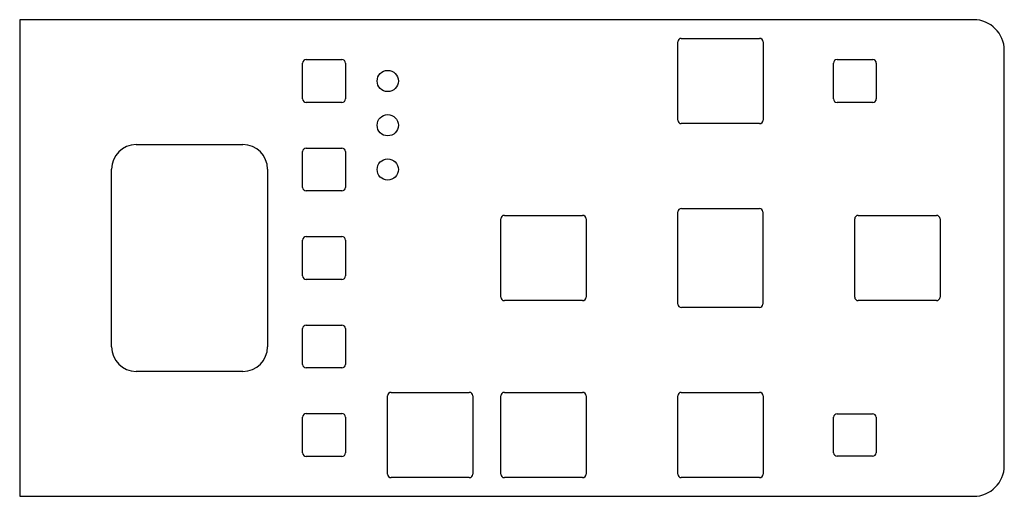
# Model space of a CAD drawing. Header units: millimetres. Extents: x 0 to 139, y 0 to 67.
import ezdxf

# ---------------------------------------------------------------- set-up
doc = ezdxf.new("R2010")
doc.units = ezdxf.units.MM
doc.layers.add('Kontur', color=7, linetype='CONTINUOUS')

msp = doc.modelspace()

# ---------------------------------------------------------------- linework, layer by layer
at = {"layer": 'Kontur', "color": 7, "linetype": 'CONTINUOUS'}
for p, q in [((134.78, 67.32), (0, 67.32)), ((0, 67.32), (0, 67.32)), ((0, 67.32), (0, 0)), ((92.975, 53.135), (92.975, 64.185)), ((93.475, 64.685), (104.525, 64.685)), ((105.025, 64.185), (105.025, 53.135)), ((139.11, 4.33), (139.11, 62.99)), ((40.475, 61.685), (45.525, 61.685)), ((115.475, 61.685), (120.525, 61.685)), ((39.975, 56.135), (39.975, 61.185)), ((46.025, 61.185), (46.025, 56.135)), ((114.975, 56.135), (114.975, 61.185)), ((121.025, 61.185), (121.025, 56.135)), ((45.525, 55.635), (40.475, 55.635)), ((120.525, 55.635), (115.475, 55.635)), ((104.525, 52.635), (93.475, 52.635)), ((16.475, 49.685), (31.525, 49.685)), ((40.475, 49.185), (45.525, 49.185)), ((39.975, 43.635), (39.975, 48.685)), ((46.025, 48.685), (46.025, 43.635)), ((12.975, 21.135), (12.975, 46.185)), ((35.025, 46.185), (35.025, 21.135)), ((45.525, 43.135), (40.475, 43.135)), ((93.5, 40.66), (104.5, 40.66)), ((67.975, 28.135), (67.975, 39.185)), ((68.475, 39.685), (79.525, 39.685)), ((80.025, 39.185), (80.025, 28.135)), ((93, 27.16), (93, 40.16)), ((105, 40.16), (105, 27.16)), ((117.975, 28.135), (117.975, 39.185)), ((118.475, 39.685), (129.525, 39.685)), ((130.025, 39.185), (130.025, 28.135)), ((39.975, 31.135), (39.975, 36.185)), ((40.475, 36.685), (45.525, 36.685)), ((46.025, 36.185), (46.025, 31.135)), ((45.525, 30.635), (40.475, 30.635)), ((79.525, 27.635), (68.475, 27.635)), ((104.5, 26.66), (93.5, 26.66)), ((129.525, 27.635), (118.475, 27.635)), ((39.975, 18.635), (39.975, 23.685)), ((40.475, 24.185), (45.525, 24.185)), ((46.025, 23.685), (46.025, 18.635)), ((45.525, 18.135), (40.475, 18.135)), ((31.525, 17.635), (16.475, 17.635)), ((51.975, 3.135), (51.975, 14.185)), ((52.475, 14.685), (63.525, 14.685)), ((64.025, 14.185), (64.025, 3.135)), ((67.975, 3.135), (67.975, 14.185)), ((68.475, 14.685), (79.525, 14.685)), ((80.025, 14.185), (80.025, 3.135)), ((92.975, 3.135), (92.975, 14.185)), ((93.475, 14.685), (104.525, 14.685)), ((105.025, 14.185), (105.025, 3.135)), ((39.975, 6.135), (39.975, 11.185)), ((40.475, 11.685), (45.525, 11.685)), ((46.025, 11.185), (46.025, 6.135)), ((115, 6.16), (115, 11.16)), ((115.5, 11.66), (120.5, 11.66)), ((121, 11.16), (121, 6.16)), ((45.525, 5.635), (40.475, 5.635)), ((120.5, 5.66), (115.5, 5.66)), ((63.525, 2.635), (52.475, 2.635)), ((79.525, 2.635), (68.475, 2.635)), ((104.525, 2.635), (93.475, 2.635)), ((0, 0), (0, 0)), ((0, 0), (134.78, 0))]:
    msp.add_line(p, q, dxfattribs=at)
for centre in [(52, 58.66), (52, 52.41), (52, 46.16)]:
    msp.add_circle(centre, 1.5, dxfattribs=at)
for centre, radius, start, end in [((134.78, 62.99), 4.33, 0, 90), ((93.475, 64.185), 0.5, 450, 180), ((104.525, 64.185), 0.5, 360, 90), ((40.475, 61.185), 0.5, 450, 180), ((45.525, 61.185), 0.5, 360, 90), ((115.475, 61.185), 0.5, 450, 180), ((120.525, 61.185), 0.5, 360, 90), ((40.475, 56.135), 0.5, 180, -90), ((45.525, 56.135), 0.5, 270, 0), ((115.475, 56.135), 0.5, 180, -90), ((120.525, 56.135), 0.5, 270, 0), ((93.475, 53.135), 0.5, 180, -90), ((104.525, 53.135), 0.5, 270, 0), ((16.475, 46.185), 3.5, 450, 180), ((31.525, 46.185), 3.5, 360, 90), ((40.475, 48.685), 0.5, 450, 180), ((45.525, 48.685), 0.5, 360, 90), ((40.475, 43.635), 0.5, 180, -90), ((45.525, 43.635), 0.5, 270, 0), ((93.5, 40.16), 0.5, 450, 180), ((104.5, 40.16), 0.5, 360, 90), ((68.475, 39.185), 0.5, 450, 180), ((79.525, 39.185), 0.5, 360, 90), ((118.475, 39.185), 0.5, 450, 180), ((129.525, 39.185), 0.5, 360, 90), ((40.475, 36.185), 0.5, 450, 180), ((45.525, 36.185), 0.5, 360, 90), ((40.475, 31.135), 0.5, 180, -90), ((45.525, 31.135), 0.5, 270, 0), ((68.475, 28.135), 0.5, 180, -90), ((79.525, 28.135), 0.5, 270, 0), ((118.475, 28.135), 0.5, 180, -90), ((129.525, 28.135), 0.5, 270, 0), ((93.5, 27.16), 0.5, 180, -90), ((104.5, 27.16), 0.5, 270, 0), ((40.475, 23.685), 0.5, 450, 180), ((45.525, 23.685), 0.5, 360, 90), ((16.475, 21.135), 3.5, 180, -90), ((31.525, 21.135), 3.5, 270, 0), ((40.475, 18.635), 0.5, 180, -90), ((45.525, 18.635), 0.5, 270, 0), ((52.475, 14.185), 0.5, 450, 180), ((63.525, 14.185), 0.5, 360, 90), ((68.475, 14.185), 0.5, 450, 180), ((79.525, 14.185), 0.5, 360, 90), ((93.475, 14.185), 0.5, 450, 180), ((104.525, 14.185), 0.5, 360, 90), ((40.475, 11.185), 0.5, 450, 180), ((45.525, 11.185), 0.5, 360, 90), ((115.5, 11.16), 0.5, 450, 180), ((120.5, 11.16), 0.5, 360, 90), ((40.475, 6.135), 0.5, 180, -90), ((45.525, 6.135), 0.5, 270, 0), ((115.5, 6.16), 0.5, 180, -90), ((120.5, 6.16), 0.5, 270, 0), ((134.78, 4.33), 4.33, -90, 0), ((52.475, 3.135), 0.5, 180, -90), ((63.525, 3.135), 0.5, 270, 0), ((68.475, 3.135), 0.5, 180, -90), ((79.525, 3.135), 0.5, 270, 0), ((93.475, 3.135), 0.5, 180, -90), ((104.525, 3.135), 0.5, 270, 0)]:
    msp.add_arc(centre, radius, start, end, dxfattribs=at)

doc.saveas('drawing.dxf')
